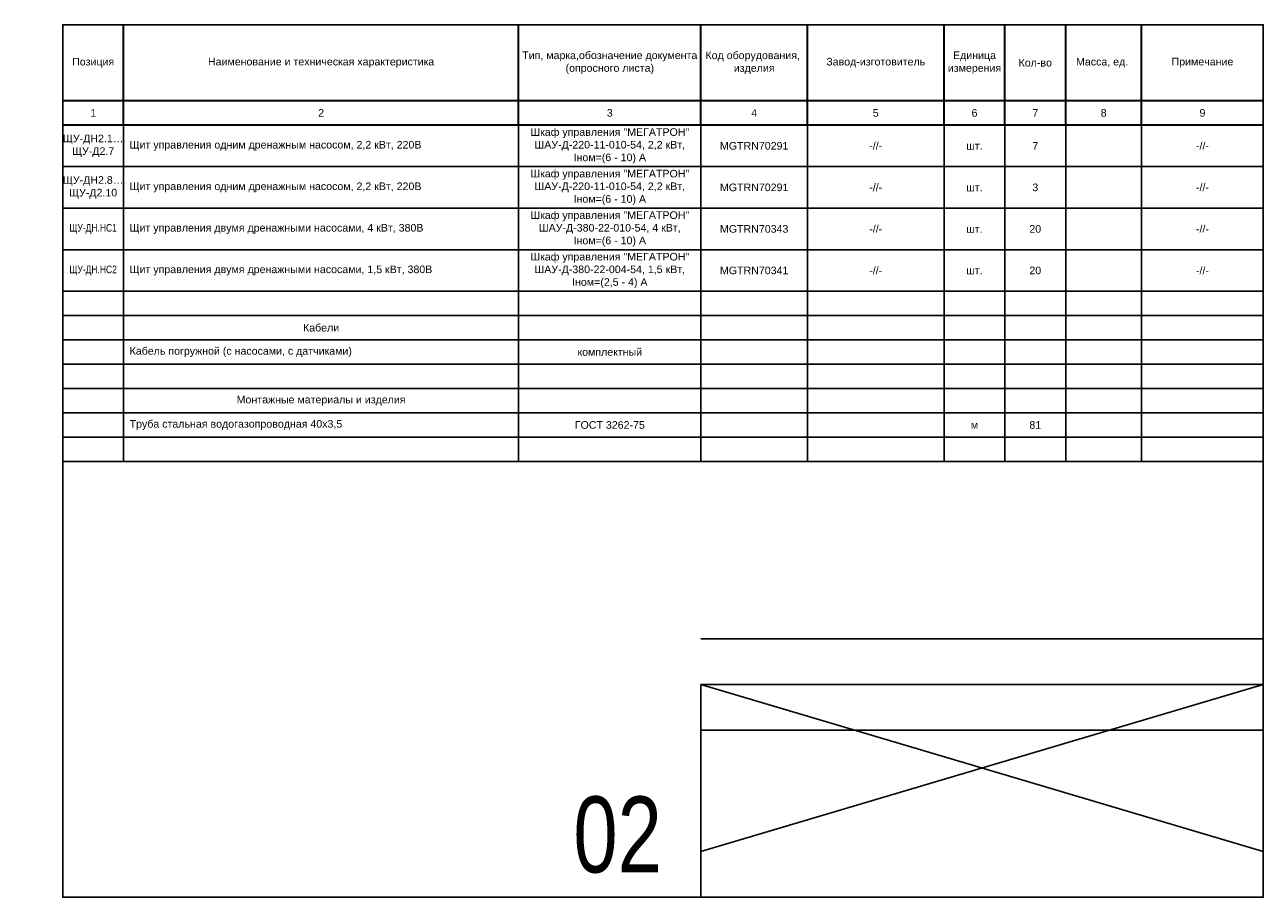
# Model space of a CAD drawing. Header units: millimetres. Extents: x -881 to 16775, y -99 to 757.
# Tile 3 of 7: x 408 to 815, y 0 to 287. Entities that reach past the tile are written whole.
import ezdxf

# ---------------------------------------------------------------- set-up
doc = ezdxf.new("R2010")
doc.units = ezdxf.units.MM
doc.layers.get('0').update_dxf_attribs({"linetype": 'CONTINUOUS'})
doc.layers.add('AK_Table', color=7, linetype='CONTINUOUS', lineweight=35)
doc.layers.add('UNPLOTTED', color=2, linetype='CONTINUOUS', plot=False)
doc.styles.add('Arial', font='arial.ttf', dxfattribs={"width": 0.8, "height": 2.5})
doc.styles.add('CP.Text', font='arial.ttf')
doc.styles.add('ISOCPEUR', font='arial.ttf', dxfattribs={"width": 0.75})
doc.styles.add('PT Sans Narrow', font='arial.ttf')

# ---------------------------------------------------------------- blocks, each defined once
blk = doc.blocks.new('*U49')
at = {"layer": 'UNPLOTTED'}
blk.add_line((0, 85), (-185, 85), dxfattribs=at)
for points in [[(0, 0), (-395, 0), (-395, 287), (0, 287)], [(-185, 55), (0, 55), (0, 0), (-185, 0)]]:
    blk.add_lwpolyline(points, close=True, dxfattribs=at)
blk = doc.blocks.new('Specification_Header')
for p, q in [((20, -33), (20, 0)), ((150, -33), (150, 0)), ((210, -33), (210, 0)), ((245, -33), (245, 0)), ((290, -33), (290, 0)), ((310, -33), (310, 0)), ((330, -33), (330, 0)), ((355, -33), (355, 0)), ((395, -25), (0, -25)), ((395, -33), (0, -33))]:
    blk.add_line(p, q)
at = {"char_height": 2.5, "attachment_point": 5, "style": 'CP.Text'}
for s, insert, width in [('Позиция', (10, -12.5), 20), ('Наименование и техническая характеристика', (85, -12.5), 130), ('Тип, марка,обозначение документа (опросного листа)', (180, -12.5), 60), ('Код оборудования,  изделия ', (227.5, -12.5), 35), ('Завод-изготовитель', (267.5, -12.5), 45), ('Единица измерения', (300, -12.5), 20), ('Кол-во', (320, -12.5), 20), ('Масса, ед.', (342, -12.5), 26), ('Примечание', (375, -12.5), 40), ('1', (10, -29), 20), ('2', (85, -29), 130), ('3', (180, -29), 60), ('{\\H0.98204x;4\\H1.0183x; }', (227.5, -29), 35), ('5', (267.5, -29), 45), ('6', (300, -29), 20), ('7', (320, -29), 20), ('8', (342.5, -29), 25), ('9', (375, -29), 40)]:
    blk.add_mtext(s, dxfattribs=dict(at, insert=insert, width=width))
blk = doc.blocks.new('*T51')
at = {"layer": 'AK_Table', "color": 0, "linetype": 'ByBlock', "lineweight": -2, "ltscale": 10, "transparency": 16777216}
for p, q in [((0, 0), (395, 0)), ((0, 0), (0, -118.48)), ((20, 0), (20, -118.48)), ((150, 0), (150, -118.48)), ((210, 0), (210, -118.48)), ((245, 0), (245, -118.48)), ((290, 0), (290, -118.48)), ((310, 0), (310, -118.48)), ((330, 0), (330, -118.48)), ((355, 0), (355, -118.48)), ((395, 0), (395, -118.48)), ((420, 0), (815, 0)), ((420, 0), (420, -110.66)), ((440, 0), (440, -110.66)), ((570, 0), (570, -110.66)), ((630, 0), (630, -110.66)), ((665, 0), (665, -110.66)), ((710, 0), (710, -110.66)), ((730, 0), (730, -110.66)), ((750, 0), (750, -110.66)), ((775, 0), (775, -110.66)), ((815, 0), (815, -110.66)), ((0, -8), (395, -8)), ((420, -13.67), (815, -13.67)), ((420, -27.33), (815, -27.33)), ((0, -42.02), (395, -42.02)), ((420, -41), (815, -41)), ((420, -54.66), (815, -54.66)), ((0, -59.77), (395, -59.77)), ((420, -62.66), (815, -62.66)), ((420, -70.66), (815, -70.66)), ((420, -78.66), (815, -78.66)), ((0, -85.41), (395, -85.41)), ((420, -86.66), (815, -86.66)), ((0, -93.41), (395, -93.41)), ((420, -94.66), (815, -94.66)), ((0, -101.41), (395, -101.41)), ((420, -102.66), (815, -102.66)), ((420, -110.66), (815, -110.66)), ((0, -118.48), (395, -118.48))]:
    blk.add_line(p, q, dxfattribs=at)
at = {"layer": 'AK_Table', "color": 0, "ltscale": 10, "transparency": 16777216, "char_height": 2.5}
for s, insert, width, attachment_point, style in [('Основное оборудование', (85, -4), 126, 5, 'PT Sans Narrow'), ('ЩУ-ДН2.1… ЩУ-Д2.7', (430, -6.83), 19, 5, 'CP.Text'), ('Шкаф управления "МЕГАТРОН"^JШАУ-Д-220-11-010-54, 2,2 кВт,^JIном=(6 - 10) А', (600, -6.83), 59, 5, 'CP.Text'), ('Щит управления одним дренажным насосом, 2,2 кВт, 220В', (442, -6.83), 126, 4, 'PT Sans Narrow'), ('MGTRN70291', (647.5, -6.83), 34, 5, 'CP.Text'), ('-//-', (687.5, -6.83), 44, 5, 'CP.Text'), ('шт.', (720, -6.83), 19, 5, 'CP.Text'), ('7', (740, -6.83), 19, 5, 'CP.Text'), ('-//-', (795, -6.83), 39, 5, 'CP.Text'), ('LS 1.1.1, LS 1.1.2, LS 1.1.3, LS 1.1.4… LS 1.20.1, LS 1.20.2, LS 1.20.3, LS 1.20.4', (10, -25.01), 19, 5, 'CP.Text'), ('Шкаф управления "МЕГАТРОН"^JШАУ-Д-220-11-010-54, 2,2 кВт,^JIном=(6 - 10) А', (600, -20.5), 59, 5, 'CP.Text'), ('ЩУ-ДН2.8… ЩУ-Д2.10', (430, -20.5), 19, 5, 'CP.Text'), ('Щит управления одним дренажным насосом, 2,2 кВт, 220В', (442, -20.5), 126, 4, 'PT Sans Narrow'), ('MGTRN70291', (647.5, -20.5), 34, 5, 'CP.Text'), ('-//-', (687.5, -20.5), 44, 5, 'CP.Text'), ('шт.', (720, -20.5), 19, 5, 'CP.Text'), ('3', (740, -20.5), 19, 5, 'CP.Text'), ('-//-', (795, -20.5), 39, 5, 'CP.Text'), ('Поплавковый выключатель, длина штатного кабеля 10 м', (22, -25.01), 126, 4, 'PT Sans Narrow'), ('ОВЕН ПСУ-1/10', (180, -25.01), 59, 5, 'CP.Text'), ('ООО фирма "Водокомфорт"', (267.5, -25.01), 44, 5, 'CP.Text'), ('шт.', (300, -25.01), 19, 5, 'CP.Text'), ('80', (320, -25.01), 19, 5, 'CP.Text'), ('Шкаф управления "МЕГАТРОН"^JШАУ-Д-380-22-010-54, 4 кВт, Iном=(6 - 10) А', (600, -34.16), 59, 5, 'CP.Text'), ('ЩУ-ДН.НС1', (430, -34.16), 19, 5, 'Arial'), ('Щит управления двумя дренажными насосами, 4 кВт, 380В', (442, -34.16), 126, 4, 'PT Sans Narrow'), ('MGTRN70343', (647.5, -34.16), 34, 5, 'CP.Text'), ('-//-', (687.5, -34.16), 44, 5, 'CP.Text'), ('20', (740, -34.16), 19, 5, 'CP.Text'), ('-//-', (795, -34.16), 39, 5, 'CP.Text'), ('шт.', (720, -34.16), 19, 5, 'CP.Text'), ('LS ДН.НС1.1 …. LS ДН.НС2.4', (10, -50.89), 19, 5, 'CP.Text'), ('Шкаф управления "МЕГАТРОН"^JШАУ-Д-380-22-004-54, 1,5 кВт,^JIном=(2,5 - 4) А', (600, -47.83), 59, 5, 'CP.Text'), ('ЩУ-ДН.НС2', (430, -47.83), 19, 5, 'Arial'), ('Щит управления двумя дренажными насосами, 1,5 кВт, 380В', (442, -47.83), 126, 4, 'PT Sans Narrow'), ('MGTRN70341', (647.5, -47.83), 34, 5, 'CP.Text'), ('-//-', (687.5, -47.83), 44, 5, 'CP.Text'), ('шт.', (720, -47.83), 19, 5, 'CP.Text'), ('20', (740, -47.83), 19, 5, 'CP.Text'), ('-//-', (795, -47.83), 39, 5, 'CP.Text'), ('Поплавковый выключатель, длина штатного кабеля 10 м', (22, -50.89), 126, 4, 'PT Sans Narrow'), ('ОВЕН ПСУ-1/10', (180, -50.89), 59, 5, 'CP.Text'), ('-//-', (267.5, -50.89), 44, 5, 'CP.Text'), ('шт.', (300, -50.89), 19, 5, 'CP.Text'), ('8', (320, -50.89), 19, 5, 'CP.Text'), ('LS2.1.1, LS2.1.2, LS2.1.3… LS2.10.1, LS2.10.2, LS2.10.3', (10, -72.59), 19, 5, 'CP.Text'), ('Кабели', (505, -66.66), 126, 5, 'PT Sans Narrow'), ('Поплавковый выключатель, длина штатного кабеля 10 м', (22, -72.59), 126, 4, 'PT Sans Narrow'), ('ОВЕН ПСУ-1/10', (180, -72.59), 59, 5, 'CP.Text'), ('-//-', (267.5, -72.59), 44, 5, 'CP.Text'), ('шт.', (300, -72.59), 19, 5, 'CP.Text'), ('30', (320, -72.59), 19, 5, 'CP.Text'), ('Кабель погружной (с насосами, с датчиками)', (442, -74.66), 126, 4, 'PT Sans Narrow'), ('комплектный', (600, -74.66), 59, 5, 'CP.Text'), ('Монтажные материалы и изделия', (505, -90.66), 126, 5, 'PT Sans Narrow'), ('Щиты и пульты', (85, -97.41), 126, 5, 'PT Sans Narrow'), ('Труба стальная водогазопроводная 40х3,5', (442, -98.66), 126, 4, 'PT Sans Narrow'), ('ГОСТ 3262-75', (600, -98.66), 59, 5, 'CP.Text'), ('м', (720, -98.66), 19, 5, 'CP.Text'), ('81', (740, -98.66), 19, 5, 'CP.Text'), ('Шкаф управления "МЕГАТРОН"^JШАУ-Д-380-22-006-54, 2,2 кВт,^JIном=(4 - 6,3) А', (180, -109.94), 59, 5, 'CP.Text'), ('ТКП 1033253 от 03.09.2025. Контакты: Доничев Роман тел: +7-929-992-46-82', (375, -109.94), 39, 5, 'CP.Text'), ('ЩУ-ДН1.1… ЩУ-ДН1.20', (10, -109.94), 19, 5, 'CP.Text'), ('Щит управления двумя дренажными насосами, 2,2 кВт, 380В', (22, -109.94), 126, 4, 'PT Sans Narrow'), ('MGTRN70342', (227.5, -109.94), 34, 5, 'CP.Text'), ('ООО фирма "Водокомфорт"', (267.5, -109.94), 44, 5, 'CP.Text'), ('шт.', (300, -109.94), 19, 5, 'CP.Text'), ('20', (320, -109.94), 19, 5, 'CP.Text')]:
    blk.add_mtext(s, dxfattribs=dict(at, insert=insert, width=width, attachment_point=attachment_point, style=style))
blk = doc.blocks.new('*T90')
at = {"layer": 'AK_Table', "color": 0, "linetype": 'ByBlock', "lineweight": -2, "ltscale": 10, "transparency": 16777216}
for p, q in [((0, 0), (395, 0)), ((0, 0), (0, -110.66)), ((20, 0), (20, -110.66)), ((150, 0), (150, -110.66)), ((210, 0), (210, -110.66)), ((245, 0), (245, -110.66)), ((290, 0), (290, -110.66)), ((310, 0), (310, -110.66)), ((330, 0), (330, -110.66)), ((355, 0), (355, -110.66)), ((395, 0), (395, -110.66)), ((0, -13.67), (395, -13.67)), ((0, -27.33), (395, -27.33)), ((0, -41), (395, -41)), ((0, -54.66), (395, -54.66)), ((0, -62.66), (395, -62.66)), ((0, -70.66), (395, -70.66)), ((0, -78.66), (395, -78.66)), ((0, -86.66), (395, -86.66)), ((0, -94.66), (395, -94.66)), ((0, -102.66), (395, -102.66)), ((0, -110.66), (395, -110.66))]:
    blk.add_line(p, q, dxfattribs=at)
at = {"layer": 'AK_Table', "color": 0, "ltscale": 10, "transparency": 16777216, "char_height": 2.5}
for s, insert, width, attachment_point, style in [('ЩУ-ДН2.1… ЩУ-Д2.7', (10, -6.83), 19, 5, 'CP.Text'), ('Шкаф управления "МЕГАТРОН"^JШАУ-Д-220-11-010-54, 2,2 кВт,^JIном=(6 - 10) А', (180, -6.83), 59, 5, 'CP.Text'), ('Щит управления одним дренажным насосом, 2,2 кВт, 220В', (22, -6.83), 126, 4, 'PT Sans Narrow'), ('MGTRN70291', (227.5, -6.83), 34, 5, 'CP.Text'), ('-//-', (267.5, -6.83), 44, 5, 'CP.Text'), ('шт.', (300, -6.83), 19, 5, 'CP.Text'), ('7', (320, -6.83), 19, 5, 'CP.Text'), ('-//-', (375, -6.83), 39, 5, 'CP.Text'), ('Шкаф управления "МЕГАТРОН"^JШАУ-Д-220-11-010-54, 2,2 кВт,^JIном=(6 - 10) А', (180, -20.5), 59, 5, 'CP.Text'), ('ЩУ-ДН2.8… ЩУ-Д2.10', (10, -20.5), 19, 5, 'CP.Text'), ('Щит управления одним дренажным насосом, 2,2 кВт, 220В', (22, -20.5), 126, 4, 'PT Sans Narrow'), ('MGTRN70291', (227.5, -20.5), 34, 5, 'CP.Text'), ('-//-', (267.5, -20.5), 44, 5, 'CP.Text'), ('шт.', (300, -20.5), 19, 5, 'CP.Text'), ('3', (320, -20.5), 19, 5, 'CP.Text'), ('-//-', (375, -20.5), 39, 5, 'CP.Text'), ('Шкаф управления "МЕГАТРОН"^JШАУ-Д-380-22-010-54, 4 кВт, Iном=(6 - 10) А', (180, -34.16), 59, 5, 'CP.Text'), ('ЩУ-ДН.НС1', (10, -34.16), 19, 5, 'Arial'), ('Щит управления двумя дренажными насосами, 4 кВт, 380В', (22, -34.16), 126, 4, 'PT Sans Narrow'), ('MGTRN70343', (227.5, -34.16), 34, 5, 'CP.Text'), ('-//-', (267.5, -34.16), 44, 5, 'CP.Text'), ('20', (320, -34.16), 19, 5, 'CP.Text'), ('-//-', (375, -34.16), 39, 5, 'CP.Text'), ('шт.', (300, -34.16), 19, 5, 'CP.Text'), ('Шкаф управления "МЕГАТРОН"^JШАУ-Д-380-22-004-54, 1,5 кВт,^JIном=(2,5 - 4) А', (180, -47.83), 59, 5, 'CP.Text'), ('ЩУ-ДН.НС2', (10, -47.83), 19, 5, 'Arial'), ('Щит управления двумя дренажными насосами, 1,5 кВт, 380В', (22, -47.83), 126, 4, 'PT Sans Narrow'), ('MGTRN70341', (227.5, -47.83), 34, 5, 'CP.Text'), ('-//-', (267.5, -47.83), 44, 5, 'CP.Text'), ('шт.', (300, -47.83), 19, 5, 'CP.Text'), ('20', (320, -47.83), 19, 5, 'CP.Text'), ('-//-', (375, -47.83), 39, 5, 'CP.Text'), ('Кабели', (85, -66.66), 126, 5, 'PT Sans Narrow'), ('Кабель погружной (с насосами, с датчиками)', (22, -74.66), 126, 4, 'PT Sans Narrow'), ('комплектный', (180, -74.66), 59, 5, 'CP.Text'), ('Монтажные материалы и изделия', (85, -90.66), 126, 5, 'PT Sans Narrow'), ('Труба стальная водогазопроводная 40х3,5', (22, -98.66), 126, 4, 'PT Sans Narrow'), ('ГОСТ 3262-75', (180, -98.66), 59, 5, 'CP.Text'), ('м', (300, -98.66), 19, 5, 'CP.Text'), ('81', (320, -98.66), 19, 5, 'CP.Text')]:
    blk.add_mtext(s, dxfattribs=dict(at, insert=insert, width=width, attachment_point=attachment_point, style=style))

msp = doc.modelspace()

# ---------------------------------------------------------------- linework, layer by layer
at = {"layer": 'UNPLOTTED'}
for p, q in [((630, 15), (815, 70)), ((630, 70), (815, 15))]:
    msp.add_line(p, q, dxfattribs=at)
msp.add_lwpolyline([(630, 70), (815, 70), (815, 0), (630, 0)], close=True, dxfattribs=at)

# ---------------------------------------------------------------- block references
for name, p in [('*T51', (0, 254)), ('*T90', (420, 254))]:
    msp.add_blockref(name, p)
at = {"layer": 'AK_Table'}
msp.add_blockref('Specification_Header', (420, 287), dxfattribs=at)
at = {"layer": 'UNPLOTTED'}
msp.add_blockref('*U49', (815, 0), dxfattribs=at)

# ---------------------------------------------------------------- texts
at = {"layer": 'UNPLOTTED', "style": 'ISOCPEUR', "width": 0.75}
msp.add_text('02', height=25, rotation=360, dxfattribs=at).set_placement((588.01, 8.14))

doc.saveas('drawing.dxf')
